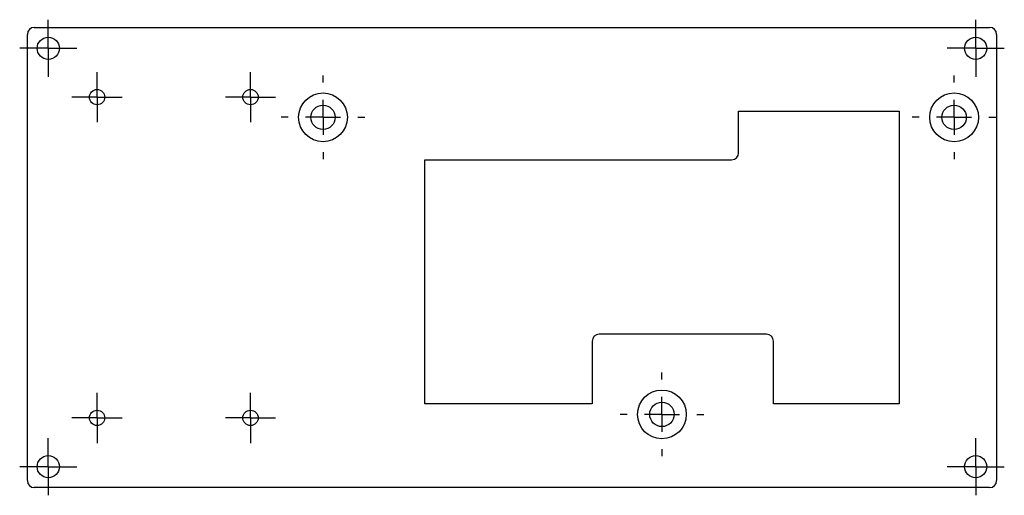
# Model space of a CAD drawing. Extents: x 230 to 512, y 226 to 362.
import ezdxf

# ---------------------------------------------------------------- set-up
doc = ezdxf.new("R2010")
doc.units = 0
doc.layers.get('0').update_dxf_attribs({"linetype": 'CONTINUOUS'})

# ---------------------------------------------------------------- blocks, each defined once
blk = doc.blocks.new('SW_CENTERMARKSYMBOL_0')
at = {"color": 0, "linetype": 'CONTINUOUS'}
for p, q in [((0, 10), (0, 12)), ((0, 0), (0, 5)), ((-10, 0), (-12, 0)), ((0, 0), (-5, 0)), ((0, 0), (0, -5)), ((0, 0), (5, 0)), ((10, 0), (12, 0)), ((0, -10), (0, -12))]:
    blk.add_line(p, q, dxfattribs=at)
blk = doc.blocks.new('SW_CENTERMARKSYMBOL_1')
at = {"color": 0, "linetype": 'CONTINUOUS'}
for p, q in [((0, 10), (0, 12)), ((0, 0), (0, 5)), ((-10, 0), (-12, 0)), ((0, 0), (-5, 0)), ((0, 0), (0, -5)), ((0, 0), (5, 0)), ((10, 0), (12, 0)), ((0, -10), (0, -12))]:
    blk.add_line(p, q, dxfattribs=at)
blk = doc.blocks.new('SW_CENTERMARKSYMBOL_2')
at = {"color": 0, "linetype": 'CONTINUOUS'}
for p, q in [((0, 10), (0, 12)), ((0, 0), (0, 5)), ((-10, 0), (-12, 0)), ((0, 0), (-5, 0)), ((0, 0), (0, -5)), ((0, 0), (5, 0)), ((10, 0), (12, 0)), ((0, -10), (0, -12))]:
    blk.add_line(p, q, dxfattribs=at)
blk = doc.blocks.new('SW_CENTERMARKSYMBOL_3')
at = {"color": 0, "linetype": 'CONTINUOUS'}
for p, q in [((0, 5), (0, 7.2)), ((0, 0), (0, 5)), ((-5, 0), (-7.2, 0)), ((0, 0), (-5, 0)), ((0, 0), (0, -5)), ((0, 0), (5, 0)), ((5, 0), (7.2, 0)), ((0, -5), (0, -7.2))]:
    blk.add_line(p, q, dxfattribs=at)
blk = doc.blocks.new('SW_CENTERMARKSYMBOL_4')
at = {"color": 0, "linetype": 'CONTINUOUS'}
for p, q in [((0, 5), (0, 7.2)), ((0, 0), (0, 5)), ((-5, 0), (-7.2, 0)), ((0, 0), (-5, 0)), ((0, 0), (0, -5)), ((0, 0), (5, 0)), ((5, 0), (7.2, 0)), ((0, -5), (0, -7.2))]:
    blk.add_line(p, q, dxfattribs=at)
blk = doc.blocks.new('SW_CENTERMARKSYMBOL_5')
at = {"color": 0, "linetype": 'CONTINUOUS'}
for p, q in [((0, 5), (0, 7.2)), ((0, 0), (0, 5)), ((-5, 0), (-7.2, 0)), ((0, 0), (-5, 0)), ((0, 0), (0, -5)), ((0, 0), (5, 0)), ((5, 0), (7.2, 0)), ((0, -5), (0, -7.2))]:
    blk.add_line(p, q, dxfattribs=at)
blk = doc.blocks.new('SW_CENTERMARKSYMBOL_6')
at = {"color": 0, "linetype": 'CONTINUOUS'}
for p, q in [((0, 5), (0, 7.2)), ((0, 0), (0, 5)), ((-5, 0), (-7.2, 0)), ((0, 0), (-5, 0)), ((0, 0), (0, -5)), ((0, 0), (5, 0)), ((5, 0), (7.2, 0)), ((0, -5), (0, -7.2))]:
    blk.add_line(p, q, dxfattribs=at)
blk = doc.blocks.new('SW_CENTERMARKSYMBOL_7')
at = {"color": 0, "linetype": 'CONTINUOUS'}
for p, q in [((0, 5), (0, 8.2)), ((0, 0), (0, 5)), ((-5, 0), (-8.2, 0)), ((0, 0), (-5, 0)), ((0, 0), (0, -5)), ((0, 0), (5, 0)), ((5, 0), (8.2, 0)), ((0, -5), (0, -8.2))]:
    blk.add_line(p, q, dxfattribs=at)
blk = doc.blocks.new('SW_CENTERMARKSYMBOL_8')
at = {"color": 0, "linetype": 'CONTINUOUS'}
for p, q in [((0, 5), (0, 8.2)), ((0, 0), (0, 5)), ((-5, 0), (-8.2, 0)), ((0, 0), (-5, 0)), ((0, 0), (0, -5)), ((0, 0), (5, 0)), ((5, 0), (8.2, 0)), ((0, -5), (0, -8.2))]:
    blk.add_line(p, q, dxfattribs=at)
blk = doc.blocks.new('SW_CENTERMARKSYMBOL_9')
at = {"color": 0, "linetype": 'CONTINUOUS'}
for p, q in [((0, 5), (0, 8.2)), ((0, 0), (0, 5)), ((-5, 0), (-8.2, 0)), ((0, 0), (-5, 0)), ((0, 0), (0, -5)), ((0, 0), (5, 0)), ((5, 0), (8.2, 0)), ((0, -5), (0, -8.2))]:
    blk.add_line(p, q, dxfattribs=at)
blk = doc.blocks.new('SW_CENTERMARKSYMBOL_10')
at = {"color": 0, "linetype": 'CONTINUOUS'}
for p, q in [((0, 5), (0, 8.2)), ((0, 0), (0, 5)), ((-5, 0), (-8.2, 0)), ((0, 0), (-5, 0)), ((0, 0), (0, -5)), ((0, 0), (5, 0)), ((5, 0), (8.2, 0)), ((0, -5), (0, -8.2))]:
    blk.add_line(p, q, dxfattribs=at)

msp = doc.modelspace()

# ---------------------------------------------------------------- linework, layer by layer
at = {"color": 7, "linetype": 'CONTINUOUS'}
for p, q in [((234.07, 359.81), (508.07, 359.81)), ((232.07, 229.81), (232.07, 357.81)), ((510.07, 357.81), (510.07, 229.81)), ((436.07, 335.81), (482.07, 335.81)), ((436.07, 323.81), (436.07, 335.81)), ((482.07, 335.81), (482.07, 251.81)), ((346.07, 251.81), (346.07, 321.81)), ((346.07, 321.81), (434.07, 321.81)), ((444.07, 271.81), (396.07, 271.81)), ((394.07, 269.81), (394.07, 251.81)), ((446.07, 251.81), (446.07, 269.81)), ((394.07, 251.81), (346.07, 251.81)), ((482.07, 251.81), (446.07, 251.81)), ((508.07, 227.81), (234.07, 227.81))]:
    msp.add_line(p, q, dxfattribs=at)
for centre, radius in [((238.07, 353.81), 3.2), ((504.07, 353.81), 3.2), ((252.07, 339.81), 2.2), ((296.07, 339.81), 2.2), ((316.87, 334.01), 7), ((497.87, 334.01), 7), ((316.87, 334.01), 3.5), ((497.87, 334.01), 3.5), ((414.07, 248.81), 7), ((414.07, 248.81), 3.5), ((252.07, 247.81), 2.2), ((296.07, 247.81), 2.2), ((238.07, 233.81), 3.2), ((504.07, 233.81), 3.2)]:
    msp.add_circle(centre, radius, dxfattribs=at)
for centre, start, end in [((234.07, 357.81), 90, 180), ((508.07, 357.81), 0, 90), ((434.07, 323.81), 270, 0), ((396.07, 269.81), 90, 180), ((444.07, 269.81), 0, 90), ((234.07, 229.81), 180, 270), ((508.07, 229.81), 270, 0)]:
    msp.add_arc(centre, 2, start, end, dxfattribs=at)

# ---------------------------------------------------------------- block references
for name, p in [('SW_CENTERMARKSYMBOL_8', (238.07, 353.81)), ('SW_CENTERMARKSYMBOL_7', (504.07, 353.81)), ('SW_CENTERMARKSYMBOL_4', (252.07, 339.81)), ('SW_CENTERMARKSYMBOL_3', (296.07, 339.81)), ('SW_CENTERMARKSYMBOL_1', (316.87, 334.01)), ('SW_CENTERMARKSYMBOL_2', (497.87, 334.01)), ('SW_CENTERMARKSYMBOL_0', (414.07, 248.81)), ('SW_CENTERMARKSYMBOL_5', (252.07, 247.81)), ('SW_CENTERMARKSYMBOL_6', (296.07, 247.81)), ('SW_CENTERMARKSYMBOL_10', (238.07, 233.81)), ('SW_CENTERMARKSYMBOL_9', (504.07, 233.81))]:
    msp.add_blockref(name, p, dxfattribs=at)

doc.saveas('drawing.dxf')
